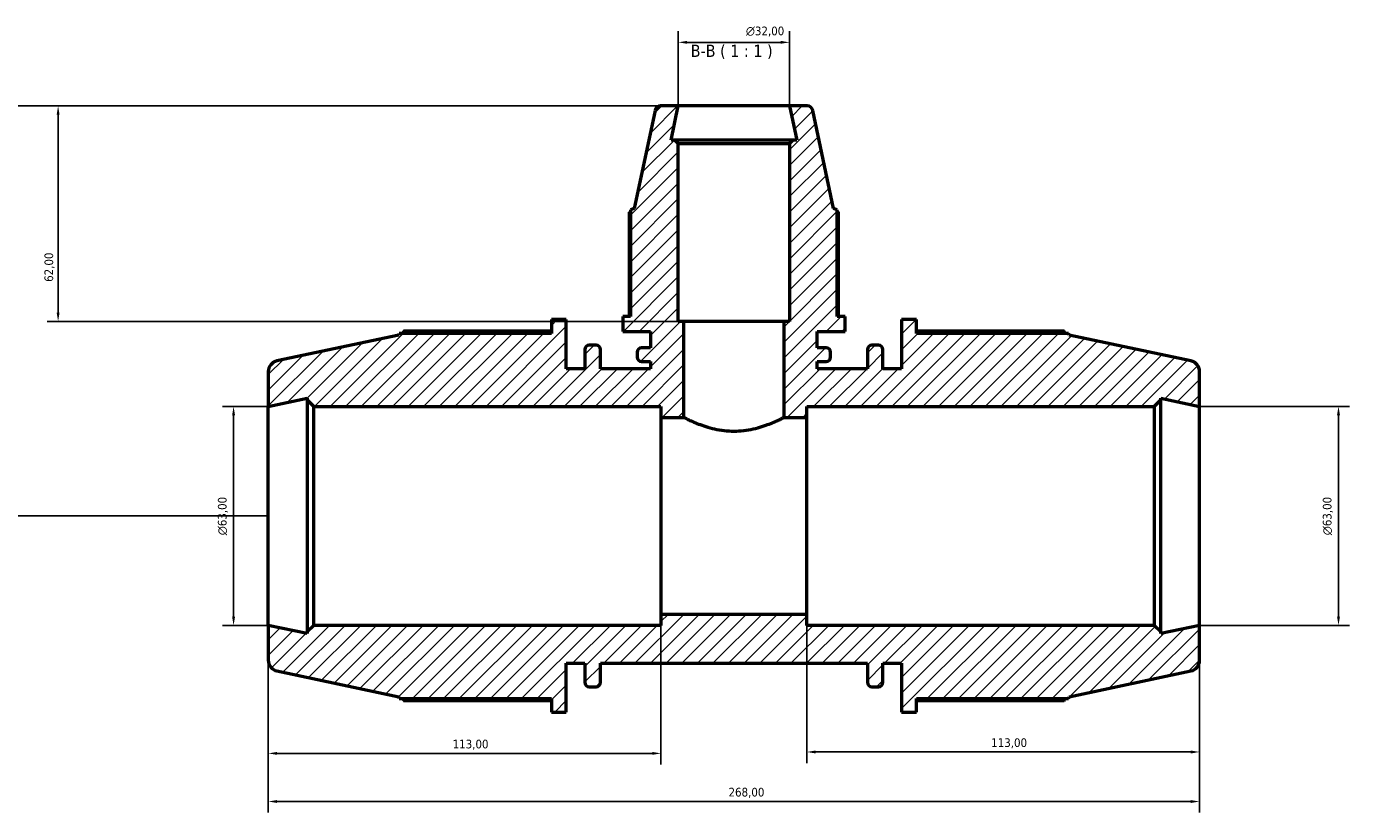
# Model space of a CAD drawing. Header units: millimetres. Extents: x 0 to 1041, y -3 to 942.
# Tile 6 of 8: x 238 to 619, y 716 to 942. Entities that reach past the tile are written whole.
import ezdxf

# ---------------------------------------------------------------- set-up
doc = ezdxf.new("R2010")
doc.units = ezdxf.units.MM
for name, color, linetype, lineweight in [('Dimension (ISO)', 7, 'Continuous', 25), ('Hatch (ISO)', 7, 'Continuous', 18), ('Symbol (ISO)', 7, 'Continuous', 25), ('Visible (ISO)', 7, 'Continuous', 50)]:
    doc.layers.add(name, color=color, linetype=linetype, lineweight=lineweight)
doc.styles.add('Label Text (ISO)', font='tahoma.ttf')
doc.styles.add('Note Text (ISO)', font='tahoma.ttf')
doc.dimstyles.new('Default (ISO)', dxfattribs={"dimtxt": 2.5, "dimasz": 2.5, "dimexe": 3.175, "dimexo": 0, "dimgap": 0.762, "dimtad": 1, "dimrnd": 1e-08, "dimzin": 0, "dimtxsty": 'Note Text (ISO)', "dimcen": 0.09, "dimdle": 10, "dimclrd": 256, "dimclre": 256, "dimclrt": 232, "dimazin": 0, "dimtfac": 1.40208, "dimtmove": 0, "dimatfit": 3, "dimfxl": 1, "dimtolj": 1, "dimtzin": 0, "dimlwd": -1, "dimlwe": -1, "dimarcsym": 0})

# ---------------------------------------------------------------- blocks, each defined once
blk = doc.blocks.new('*D7')
at = {"layer": 'Defpoints', "color": 0, "transparency": 16777216}
for p in [(457.53, 937.49), (425.53, 919.17), (457.53, 919.17)]:
    blk.add_point(p, dxfattribs=at)
at = {"layer": 'Dimension (ISO)', "transparency": 16777216}
for p, q in [((425.53, 919.17), (425.53, 940.67)), ((457.53, 919.17), (457.53, 940.67)), ((428.03, 937.49), (455.03, 937.49))]:
    blk.add_line(p, q, dxfattribs=at)
for points in [[(428.03, 937.91), (428.03, 937.08), (425.53, 937.49)], [(455.03, 937.91), (455.03, 937.08), (457.53, 937.49)]]:
    blk.add_solid(points, dxfattribs=at)
at = {"layer": 'Dimension (ISO)', "color": 232, "true_color": 0xca0064, "transparency": 16777216, "insert": (444.98, 942.02), "char_height": 2.5, "attachment_point": 1, "style": 'Note Text (ISO)'}
blk.add_mtext('\\A1;\\fAIGDT|b0|i0;\\H2.5000;\\ln\\fTahoma|b0|i0;\\H2.5000;32,00', dxfattribs=at)
blk = doc.blocks.new('*D8')
at = {"layer": 'Defpoints', "color": 0, "transparency": 16777216}
for p in [(575.53, 832.67), (575.53, 769.67), (615.53, 769.67)]:
    blk.add_point(p, dxfattribs=at)
at = {"layer": 'Dimension (ISO)', "transparency": 16777216}
for p, q in [((575.53, 832.67), (618.71, 832.67)), ((615.53, 830.17), (615.53, 772.17)), ((575.53, 769.67), (618.71, 769.67))]:
    blk.add_line(p, q, dxfattribs=at)
for points in [[(615.11, 830.17), (615.95, 830.17), (615.53, 832.67)], [(615.11, 772.17), (615.95, 772.17), (615.53, 769.67)]]:
    blk.add_solid(points, dxfattribs=at)
at = {"layer": 'Dimension (ISO)', "color": 232, "true_color": 0xca0064, "transparency": 16777216, "insert": (611.01, 795.62), "char_height": 2.5, "attachment_point": 1, "rotation": 90, "style": 'Note Text (ISO)'}
blk.add_mtext('\\A1;\\fAIGDT|b0|i0;\\H2.5000;\\ln\\fTahoma|b0|i0;\\H2.5000;63,00', dxfattribs=at)
blk = doc.blocks.new('*D9')
at = {"layer": 'Defpoints', "color": 0, "transparency": 16777216}
for p in [(462.53, 772.82), (575.53, 769.67), (462.53, 733.22)]:
    blk.add_point(p, dxfattribs=at)
at = {"layer": 'Dimension (ISO)', "transparency": 16777216}
for p, q in [((462.53, 772.82), (462.53, 730.05)), ((575.53, 769.67), (575.53, 730.05)), ((573.03, 733.22), (465.03, 733.22))]:
    blk.add_line(p, q, dxfattribs=at)
for points in [[(465.03, 733.64), (465.03, 732.8), (462.53, 733.22)], [(573.03, 733.64), (573.03, 732.8), (575.53, 733.22)]]:
    blk.add_solid(points, dxfattribs=at)
at = {"layer": 'Dimension (ISO)', "color": 232, "true_color": 0xca0064, "transparency": 16777216, "insert": (515.58, 737.16), "char_height": 2.5, "attachment_point": 1, "style": 'Note Text (ISO)'}
blk.add_mtext('\\A1;113,00', dxfattribs=at)
blk = doc.blocks.new('*D10')
at = {"layer": 'Defpoints', "color": 0, "transparency": 16777216}
for p in [(307.53, 769.67), (420.53, 772.82), (307.53, 732.82)]:
    blk.add_point(p, dxfattribs=at)
at = {"layer": 'Dimension (ISO)', "transparency": 16777216}
for p, q in [((307.53, 769.67), (307.53, 729.65)), ((420.53, 772.82), (420.53, 729.65)), ((418.03, 732.82), (310.03, 732.82))]:
    blk.add_line(p, q, dxfattribs=at)
for points in [[(310.03, 733.24), (310.03, 732.4), (307.53, 732.82)], [(418.03, 733.24), (418.03, 732.4), (420.53, 732.82)]]:
    blk.add_solid(points, dxfattribs=at)
at = {"layer": 'Dimension (ISO)', "color": 232, "true_color": 0xca0064, "transparency": 16777216, "insert": (360.58, 736.76), "char_height": 2.5, "attachment_point": 1, "style": 'Note Text (ISO)'}
blk.add_mtext('\\A1;113,00', dxfattribs=at)
blk = doc.blocks.new('*D11')
at = {"layer": 'Defpoints', "color": 0, "transparency": 16777216}
for p in [(307.53, 769.67), (575.53, 769.67), (575.53, 718.97)]:
    blk.add_point(p, dxfattribs=at)
at = {"layer": 'Dimension (ISO)', "transparency": 16777216}
for p, q in [((307.53, 769.67), (307.53, 715.79)), ((575.53, 769.67), (575.53, 715.79)), ((310.03, 718.97), (573.03, 718.97))]:
    blk.add_line(p, q, dxfattribs=at)
for points in [[(310.03, 719.38), (310.03, 718.55), (307.53, 718.97)], [(573.03, 719.38), (573.03, 718.55), (575.53, 718.97)]]:
    blk.add_solid(points, dxfattribs=at)
at = {"layer": 'Dimension (ISO)', "color": 232, "true_color": 0xca0064, "transparency": 16777216, "insert": (439.98, 722.91), "char_height": 2.5, "attachment_point": 1, "style": 'Note Text (ISO)'}
blk.add_mtext('\\A1;268,00', dxfattribs=at)
blk = doc.blocks.new('*D12')
at = {"layer": 'Defpoints', "color": 0, "transparency": 16777216}
for p in [(307.53, 832.67), (297.53, 769.67), (307.53, 769.67)]:
    blk.add_point(p, dxfattribs=at)
at = {"layer": 'Dimension (ISO)', "transparency": 16777216}
for p, q in [((307.53, 832.67), (294.36, 832.67)), ((297.53, 830.17), (297.53, 772.17)), ((307.53, 769.67), (294.36, 769.67))]:
    blk.add_line(p, q, dxfattribs=at)
for points in [[(297.11, 830.17), (297.95, 830.17), (297.53, 832.67)], [(297.11, 772.17), (297.95, 772.17), (297.53, 769.67)]]:
    blk.add_solid(points, dxfattribs=at)
at = {"layer": 'Dimension (ISO)', "color": 232, "true_color": 0xca0064, "transparency": 16777216, "insert": (293.01, 795.62), "char_height": 2.5, "attachment_point": 1, "rotation": 90, "style": 'Note Text (ISO)'}
blk.add_mtext('\\A1;\\fAIGDT|b0|i0;\\H2.5000;\\ln\\fTahoma|b0|i0;\\H2.5000;63,00', dxfattribs=at)
blk = doc.blocks.new('*D13')
at = {"layer": 'Defpoints', "color": 0, "transparency": 16777216}
for p in [(425.53, 919.17), (247.03, 857.17), (427.13, 857.17)]:
    blk.add_point(p, dxfattribs=at)
at = {"layer": 'Dimension (ISO)', "transparency": 16777216}
for p, q in [((425.53, 919.17), (243.86, 919.17)), ((247.03, 916.67), (247.03, 859.67)), ((427.13, 857.17), (243.86, 857.17))]:
    blk.add_line(p, q, dxfattribs=at)
for points in [[(246.61, 916.67), (247.45, 916.67), (247.03, 919.17)], [(246.61, 859.67), (247.45, 859.67), (247.03, 857.17)]]:
    blk.add_solid(points, dxfattribs=at)
at = {"layer": 'Dimension (ISO)', "color": 232, "true_color": 0xca0064, "transparency": 16777216, "insert": (243.1, 868.54), "char_height": 2.5, "attachment_point": 1, "rotation": 90, "style": 'Note Text (ISO)'}
blk.add_mtext('\\A1;62,00', dxfattribs=at)
blk = doc.blocks.new('*D14')
at = {"layer": 'Defpoints', "color": 0, "transparency": 16777216}
for p in [(425.53, 919.17), (228.03, 801.17), (307.53, 801.17)]:
    blk.add_point(p, dxfattribs=at)
at = {"layer": 'Dimension (ISO)', "transparency": 16777216}
for p, q in [((425.53, 919.17), (224.86, 919.17)), ((228.03, 916.67), (228.03, 803.67)), ((307.53, 801.17), (224.86, 801.17))]:
    blk.add_line(p, q, dxfattribs=at)
for points in [[(227.61, 916.67), (228.45, 916.67), (228.03, 919.17)], [(227.61, 803.67), (228.45, 803.67), (228.03, 801.17)]]:
    blk.add_solid(points, dxfattribs=at)
at = {"layer": 'Dimension (ISO)', "color": 232, "true_color": 0xca0064, "transparency": 16777216, "insert": (224.09, 848.22), "char_height": 2.5, "attachment_point": 1, "rotation": 90, "style": 'Note Text (ISO)'}
blk.add_mtext('\\A1;118,00', dxfattribs=at)

msp = doc.modelspace()

# ---------------------------------------------------------------- hatches: boundary and pattern name
at = {"layer": 'Hatch (ISO)'}
h = msp.add_hatch(dxfattribs=at)
h.set_pattern_fill('ANSI31', color=256, scale=25.4, style=0)
h.set_pattern_definition([(45, (0, 0), (-2.245064, 2.245064), [])])
edge = h.paths.add_edge_path()
edge.add_ellipse((572.381, 759.622), major_axis=(0.655, -3.081), ratio=1, start_angle=0, end_angle=78)
edge.add_line((575.531, 759.622), (575.531, 769.671))
edge.add_line((575.531, 769.671), (564.365, 767.298))
edge.add_line((564.365, 767.298), (564.365, 767.781))
edge.add_line((564.365, 767.781), (562.475, 769.671))
edge.add_line((562.475, 769.671), (462.531, 769.671))
edge.add_line((462.531, 769.671), (462.531, 772.821))
edge.add_line((462.531, 772.821), (420.531, 772.821))
edge.add_line((420.531, 772.821), (420.531, 769.671))
edge.add_line((420.531, 769.671), (320.588, 769.671))
edge.add_line((320.588, 769.671), (318.698, 767.781))
edge.add_line((318.698, 767.781), (318.698, 767.298))
edge.add_line((318.698, 767.298), (307.531, 769.671))
edge.add_line((307.531, 769.671), (307.531, 759.622))
edge.add_ellipse((310.681, 759.622), major_axis=(-3.15, 0), ratio=1, start_angle=0, end_angle=78)
edge.add_line((310.026, 756.541), (345.051, 749.096))
edge.add_line((345.051, 749.096), (345.204, 748.626))
edge.add_line((345.204, 748.626), (389.025, 748.626))
edge.add_line((389.025, 748.626), (389.025, 744.671))
edge.add_line((389.025, 744.671), (393.291, 744.671))
edge.add_line((393.291, 744.671), (393.291, 758.796))
edge.add_line((393.291, 758.796), (398.651, 758.796))
edge.add_line((398.651, 758.796), (398.651, 753.276))
edge.add_ellipse((399.911, 753.276), major_axis=(-1.26, 0), ratio=1, start_angle=0, end_angle=90)
edge.add_line((399.911, 752.016), (401.858, 752.016))
edge.add_ellipse((401.858, 753.276), major_axis=(0, -1.26), ratio=1, start_angle=0, end_angle=90)
edge.add_line((403.118, 753.276), (403.118, 758.796))
edge.add_line((403.118, 758.796), (479.945, 758.796))
edge.add_line((479.945, 758.796), (479.945, 753.276))
edge.add_ellipse((481.205, 753.276), major_axis=(-1.26, 0), ratio=1, start_angle=0, end_angle=90)
edge.add_line((481.205, 752.016), (483.151, 752.016))
edge.add_ellipse((483.151, 753.276), major_axis=(0, -1.26), ratio=1, start_angle=0, end_angle=90)
edge.add_line((484.411, 753.276), (484.411, 758.796))
edge.add_line((484.411, 758.796), (489.771, 758.796))
edge.add_line((489.771, 758.796), (489.771, 744.671))
edge.add_line((489.771, 744.671), (494.038, 744.671))
edge.add_line((494.038, 744.671), (494.038, 748.626))
edge.add_line((494.038, 748.626), (537.859, 748.626))
edge.add_line((537.859, 748.626), (538.011, 749.096))
edge.add_line((538.011, 749.096), (573.036, 756.541))
edge = h.paths.add_edge_path()
edge.add_line((458.491, 909.338), (457.531, 908.378))
edge.add_line((457.531, 908.378), (457.531, 857.171))
edge.add_line((457.531, 857.171), (455.931, 857.171))
edge.add_line((455.931, 857.171), (455.931, 829.521))
edge.add_line((455.931, 829.521), (462.531, 829.521))
edge.add_line((462.531, 829.521), (462.531, 832.671))
edge.add_line((462.531, 832.671), (562.475, 832.671))
edge.add_line((562.475, 832.671), (564.365, 834.561))
edge.add_line((564.365, 834.561), (564.365, 835.045))
edge.add_line((564.365, 835.045), (575.531, 832.671))
edge.add_line((575.531, 832.671), (575.531, 842.721))
edge.add_ellipse((572.381, 842.721), major_axis=(3.15, 0), ratio=1, start_angle=0, end_angle=78)
edge.add_line((573.036, 845.802), (538.011, 853.247))
edge.add_line((538.011, 853.247), (537.859, 853.716))
edge.add_line((537.859, 853.716), (494.038, 853.716))
edge.add_line((494.038, 853.716), (494.038, 857.671))
edge.add_line((494.038, 857.671), (489.771, 857.671))
edge.add_line((489.771, 857.671), (489.771, 843.546))
edge.add_line((489.771, 843.546), (484.411, 843.546))
edge.add_line((484.411, 843.546), (484.411, 849.066))
edge.add_ellipse((483.151, 849.066), major_axis=(1.26, 0), ratio=1, start_angle=0, end_angle=90)
edge.add_line((483.151, 850.326), (481.205, 850.326))
edge.add_ellipse((481.205, 849.066), major_axis=(0, 1.26), ratio=1, start_angle=0, end_angle=90)
edge.add_line((479.945, 849.066), (479.945, 843.546))
edge.add_line((479.945, 843.546), (465.531, 843.546))
edge.add_line((465.531, 843.546), (465.531, 845.618))
edge.add_line((465.531, 845.618), (468.111, 845.618))
edge.add_ellipse((468.111, 846.878), major_axis=(0, -1.26), ratio=1, start_angle=0, end_angle=90)
edge.add_line((469.371, 846.878), (469.371, 848.291))
edge.add_ellipse((468.111, 848.291), major_axis=(1.26, 0), ratio=1, start_angle=0, end_angle=90)
edge.add_line((468.111, 849.551), (465.531, 849.551))
edge.add_line((465.531, 849.551), (465.531, 854.271))
edge.add_line((465.531, 854.271), (473.531, 854.271))
edge.add_line((473.531, 854.271), (473.531, 858.538))
edge.add_line((473.531, 858.538), (471.291, 858.538))
edge.add_line((471.291, 858.538), (471.291, 889.317))
edge.add_line((471.291, 889.317), (470.202, 889.671))
edge.add_line((470.202, 889.671), (464.201, 917.904))
edge.add_ellipse((462.636, 917.571), major_axis=(1.565, 0.333), ratio=1, start_angle=0, end_angle=78)
edge.add_line((462.636, 919.171), (457.531, 919.171))
edge.add_line((457.531, 919.171), (459.621, 909.338))
edge.add_line((459.621, 909.338), (458.491, 909.338))
edge = h.paths.add_edge_path()
edge.add_line((425.531, 908.378), (424.571, 909.338))
edge.add_line((424.571, 909.338), (423.441, 909.338))
edge.add_line((423.441, 909.338), (425.531, 919.171))
edge.add_line((425.531, 919.171), (420.427, 919.171))
edge.add_ellipse((420.427, 917.571), major_axis=(0, 1.6), ratio=1, start_angle=0, end_angle=78)
edge.add_line((418.862, 917.904), (412.861, 889.671))
edge.add_line((412.861, 889.671), (411.771, 889.317))
edge.add_line((411.771, 889.317), (411.771, 858.538))
edge.add_line((411.771, 858.538), (409.531, 858.538))
edge.add_line((409.531, 858.538), (409.531, 854.271))
edge.add_line((409.531, 854.271), (417.531, 854.271))
edge.add_line((417.531, 854.271), (417.531, 849.551))
edge.add_line((417.531, 849.551), (414.951, 849.551))
edge.add_ellipse((414.951, 848.291), major_axis=(0, 1.26), ratio=1, start_angle=0, end_angle=90)
edge.add_line((413.691, 848.291), (413.691, 846.878))
edge.add_ellipse((414.951, 846.878), major_axis=(-1.26, 0), ratio=1, start_angle=0, end_angle=90)
edge.add_line((414.951, 845.618), (417.531, 845.618))
edge.add_line((417.531, 845.618), (417.531, 843.546))
edge.add_line((417.531, 843.546), (403.118, 843.546))
edge.add_line((403.118, 843.546), (403.118, 849.066))
edge.add_ellipse((401.858, 849.066), major_axis=(1.26, 0), ratio=1, start_angle=0, end_angle=90)
edge.add_line((401.858, 850.326), (399.911, 850.326))
edge.add_ellipse((399.911, 849.066), major_axis=(0, 1.26), ratio=1, start_angle=0, end_angle=90)
edge.add_line((398.651, 849.066), (398.651, 843.546))
edge.add_line((398.651, 843.546), (393.291, 843.546))
edge.add_line((393.291, 843.546), (393.291, 857.671))
edge.add_line((393.291, 857.671), (389.025, 857.671))
edge.add_line((389.025, 857.671), (389.025, 853.716))
edge.add_line((389.025, 853.716), (345.204, 853.716))
edge.add_line((345.204, 853.716), (345.051, 853.247))
edge.add_line((345.051, 853.247), (310.026, 845.802))
edge.add_ellipse((310.681, 842.721), major_axis=(-0.655, 3.081), ratio=1, start_angle=0, end_angle=78)
edge.add_line((307.531, 842.721), (307.531, 832.671))
edge.add_line((307.531, 832.671), (318.698, 835.045))
edge.add_line((318.698, 835.045), (318.698, 834.561))
edge.add_line((318.698, 834.561), (320.588, 832.671))
edge.add_line((320.588, 832.671), (420.531, 832.671))
edge.add_line((420.531, 832.671), (420.531, 829.521))
edge.add_line((420.531, 829.521), (427.131, 829.521))
edge.add_line((427.131, 829.521), (427.131, 857.171))
edge.add_line((427.131, 857.171), (425.531, 857.171))
edge.add_line((425.531, 857.171), (425.531, 908.378))

# ---------------------------------------------------------------- linework, layer by layer
at = {"layer": 'Visible (ISO)'}
for p, q in [((418.862, 917.904), (412.861, 889.671)), ((425.531, 919.171), (420.427, 919.171)), ((423.441, 909.338), (425.531, 919.171)), ((457.531, 919.171), (425.531, 919.171)), ((462.636, 919.171), (457.531, 919.171)), ((457.531, 919.171), (459.621, 909.338)), ((470.202, 889.671), (464.201, 917.904)), ((424.571, 909.338), (423.441, 909.338)), ((425.531, 908.378), (424.571, 909.338)), ((458.491, 909.338), (424.571, 909.338)), ((425.531, 857.171), (425.531, 908.378)), ((425.531, 908.378), (457.531, 908.378)), ((458.491, 909.338), (457.531, 908.378)), ((457.531, 908.378), (457.531, 857.171)), ((459.621, 909.338), (458.491, 909.338)), ((411.422, 888.59), (411.422, 858.538)), ((412.861, 889.671), (411.771, 889.317)), ((411.771, 889.317), (411.771, 858.538)), ((471.291, 889.317), (470.202, 889.671)), ((471.291, 858.538), (471.291, 889.317)), ((471.641, 858.538), (471.641, 888.59)), ((393.291, 857.671), (389.025, 857.671)), ((389.025, 857.671), (389.025, 853.716)), ((393.291, 843.546), (393.291, 857.671)), ((411.771, 858.538), (409.531, 858.538)), ((409.531, 858.538), (409.531, 854.271)), ((427.131, 857.171), (425.531, 857.171)), ((427.131, 829.521), (427.131, 857.171)), ((455.931, 857.171), (427.131, 857.171)), ((457.531, 857.171), (455.931, 857.171)), ((455.931, 857.171), (455.931, 829.521)), ((473.531, 858.538), (471.291, 858.538)), ((473.531, 854.271), (473.531, 858.538)), ((494.038, 857.671), (489.771, 857.671)), ((489.771, 857.671), (489.771, 843.546)), ((494.038, 853.716), (494.038, 857.671)), ((345.051, 853.247), (310.026, 845.802)), ((345.204, 853.716), (345.051, 853.247)), ((389.025, 853.716), (345.204, 853.716)), ((389.025, 854.334), (346.489, 854.334)), ((409.531, 854.271), (417.531, 854.271)), ((417.531, 854.271), (417.531, 849.551)), ((465.531, 849.551), (465.531, 854.271)), ((465.531, 854.271), (473.531, 854.271)), ((536.573, 854.334), (494.038, 854.334)), ((537.859, 853.716), (494.038, 853.716)), ((538.011, 853.247), (537.859, 853.716)), ((573.036, 845.802), (538.011, 853.247)), ((401.858, 850.326), (399.911, 850.326)), ((417.531, 849.551), (414.951, 849.551)), ((468.111, 849.551), (465.531, 849.551)), ((483.151, 850.326), (481.205, 850.326)), ((398.651, 849.066), (398.651, 843.546)), ((403.118, 843.546), (403.118, 849.066)), ((413.691, 848.291), (413.691, 846.878)), ((414.951, 845.618), (417.531, 845.618)), ((417.531, 845.618), (417.531, 843.546)), ((465.531, 843.546), (465.531, 845.618)), ((465.531, 845.618), (468.111, 845.618)), ((469.371, 846.878), (469.371, 848.291)), ((479.945, 849.066), (479.945, 843.546)), ((484.411, 843.546), (484.411, 849.066)), ((307.531, 842.721), (307.531, 832.671)), ((398.651, 843.546), (393.291, 843.546)), ((417.531, 843.546), (403.118, 843.546)), ((479.945, 843.546), (465.531, 843.546)), ((489.771, 843.546), (484.411, 843.546)), ((575.531, 832.671), (575.531, 842.721)), ((307.531, 832.671), (318.698, 835.045)), ((318.698, 835.045), (318.698, 834.561)), ((318.698, 834.561), (320.588, 832.671)), ((318.698, 834.561), (318.698, 767.781)), ((562.475, 832.671), (564.365, 834.561)), ((564.365, 834.561), (564.365, 835.045)), ((564.365, 835.045), (575.531, 832.671)), ((564.365, 767.781), (564.365, 834.561)), ((307.531, 769.671), (307.531, 832.671)), ((320.588, 832.671), (420.531, 832.671)), ((320.588, 769.671), (320.588, 832.671)), ((420.531, 832.671), (420.531, 829.521)), ((462.531, 829.521), (462.531, 832.671)), ((462.531, 832.671), (562.475, 832.671)), ((562.475, 832.671), (562.475, 769.671)), ((575.531, 769.671), (575.531, 832.671)), ((420.531, 829.521), (427.131, 829.521)), ((420.531, 829.521), (420.531, 772.821)), ((455.931, 829.521), (462.531, 829.521)), ((462.531, 772.821), (462.531, 829.521)), ((318.698, 767.298), (307.531, 769.671)), ((307.531, 769.671), (307.531, 759.622)), ((320.588, 769.671), (318.698, 767.781)), ((420.531, 769.671), (320.588, 769.671)), ((462.531, 772.821), (420.531, 772.821)), ((420.531, 772.821), (420.531, 769.671)), ((462.531, 769.671), (462.531, 772.821)), ((562.475, 769.671), (462.531, 769.671)), ((564.365, 767.781), (562.475, 769.671)), ((575.531, 769.671), (564.365, 767.298)), ((575.531, 759.622), (575.531, 769.671)), ((318.698, 767.781), (318.698, 767.298)), ((564.365, 767.298), (564.365, 767.781)), ((393.291, 744.671), (393.291, 758.796)), ((393.291, 758.796), (398.651, 758.796)), ((398.651, 758.796), (398.651, 753.276)), ((403.118, 753.276), (403.118, 758.796)), ((403.118, 758.796), (479.945, 758.796)), ((479.945, 758.796), (479.945, 753.276)), ((484.411, 753.276), (484.411, 758.796)), ((484.411, 758.796), (489.771, 758.796)), ((489.771, 758.796), (489.771, 744.671)), ((310.026, 756.541), (345.051, 749.096)), ((538.011, 749.096), (573.036, 756.541)), ((399.911, 752.016), (401.858, 752.016)), ((481.205, 752.016), (483.151, 752.016)), ((345.051, 749.096), (345.204, 748.626)), ((345.204, 748.626), (389.025, 748.626)), ((346.489, 748.009), (389.025, 748.009)), ((389.025, 748.626), (389.025, 744.671)), ((494.038, 744.671), (494.038, 748.626)), ((494.038, 748.626), (537.859, 748.626)), ((494.038, 748.009), (536.573, 748.009)), ((537.859, 748.626), (538.011, 749.096)), ((389.025, 744.671), (393.291, 744.671)), ((489.771, 744.671), (494.038, 744.671))]:
    msp.add_line(p, q, dxfattribs=at)
for centre, radius, start, end in [((420.427, 917.571), 1.6, 90, 168), ((462.636, 917.571), 1.6, 12, 90), ((399.911, 849.066), 1.26, 90, 180), ((401.858, 849.066), 1.26, 0, 90), ((414.951, 848.291), 1.26, 90, 180), ((468.111, 848.291), 1.26, 0, 90), ((481.205, 849.066), 1.26, 90, 180), ((483.151, 849.066), 1.26, 0, 90), ((310.681, 842.721), 3.15, 102, 180), ((414.951, 846.878), 1.26, 180, 270), ((468.111, 846.878), 1.26, 270, 0), ((572.381, 842.721), 3.15, 0, 78), ((310.681, 759.622), 3.15, 180, 258), ((572.381, 759.622), 3.15, 282, 0), ((399.911, 753.276), 1.26, 180, 270), ((401.858, 753.276), 1.26, 270, 0), ((481.205, 753.276), 1.26, 180, 270), ((483.151, 753.276), 1.26, 270, 0)]:
    msp.add_arc(centre, radius, start, end, dxfattribs=at)
for points, weights in [([(411.771, 888.771), (411.598, 888.682), (411.422, 888.59)], [1.00082458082, 1.00048632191, 1]), ([(471.641, 888.59), (471.465, 888.682), (471.291, 888.771)], [1, 1.00048632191, 1.00082458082]), ([(346.489, 854.334), (346.326, 854.022), (346.169, 853.716)], [1, 1.00035505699, 1.00056197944]), ([(536.893, 853.716), (536.736, 854.022), (536.573, 854.334)], [1.00056197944, 1.00035505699, 1]), ([(346.169, 748.626), (346.326, 748.32), (346.489, 748.009)], [1.00056197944, 1.00035505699, 1]), ([(536.573, 748.009), (536.736, 748.32), (536.893, 748.626)], [1, 1.00035505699, 1.00056197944])]:
    msp.add_rational_spline(points, weights, degree=2, dxfattribs=at)
msp.add_open_spline([(427.131, 829.521), (427.131, 829.521), (427.221, 829.475), (427.594, 829.289), (427.877, 829.148), (428.987, 828.618), (430.091, 828.114), (432.611, 827.144), (434.206, 826.609), (436.857, 826.02), (437.783, 825.86), (439.658, 825.646), (440.607, 825.592), (442.456, 825.592), (443.405, 825.646), (445.28, 825.86), (446.206, 826.02), (448.856, 826.609), (450.452, 827.144), (452.972, 828.114), (454.075, 828.618), (455.186, 829.148), (455.468, 829.289), (455.841, 829.475), (455.931, 829.521), (455.931, 829.521)], degree=3, knots=[2.2157356, 2.2157356, 2.2157356, 2.2157356, 2.4922962, 2.4922962, 2.7688568, 2.7688568, 3.321978, 3.321978, 3.8767246, 3.8767246, 4.154098, 4.154098, 4.4314713, 4.4314713, 4.7088446, 4.7088446, 4.9862179, 4.9862179, 5.5409645, 5.5409645, 6.0940857, 6.0940857, 6.3706463, 6.3706463, 6.6472069, 6.6472069, 6.6472069, 6.6472069], dxfattribs=at)

# ---------------------------------------------------------------- texts
at = {"layer": 'Symbol (ISO)', "insert": (429.092, 932.671), "char_height": 3.5, "attachment_point": 7, "style": 'Label Text (ISO)'}
msp.add_mtext('B-B ( 1 : 1 )', dxfattribs=at)

# ---------------------------------------------------------------- dimensions: what is measured, and where the dimension line sits
at = {"layer": 'Dimension (ISO)'}
for base, p1, p2, angle, picture, middle in [((457.531, 937.495), (425.531, 919.171), (457.531, 919.171), 180, '*D7', (450.531, 937.495)), ((297.531, 769.671), (307.531, 832.671), (307.531, 769.671), 90, '*D12', (297.531, 801.171)), ((615.531, 769.671), (575.531, 832.671), (575.531, 769.671), 90, '*D8', (615.531, 801.171))]:
    dim = msp.add_linear_dim(base=base, p1=p1, p2=p2, angle=angle, text='\\fAIGDT|b0|i0;\\H2.5000;\\ln\\fTahoma|b0|i0;\\H2.5000;<>', dimstyle='Default (ISO)', override={"dimdec": 2, "dimtp": 0, "dimtm": 0, "dimtdec": 2, "dimtofl": 0, "dimatfit": 1}, dxfattribs=at)
    dim.commit()
    dim.dimension.update_dxf_attribs({"geometry": picture, "text_midpoint": middle, "dimtype": 160})
for base, p1, p2, angle, picture, middle in [((228.031, 801.171), (425.531, 919.171), (307.531, 801.171), 90, '*D14', (228.031, 853.171)), ((247.031, 857.171), (425.531, 919.171), (427.131, 857.171), 270, '*D13', (247.031, 872.671)), ((575.531, 718.966), (307.531, 769.671), (575.531, 769.671), 180, '*D11', (445.031, 718.966)), ((462.531, 733.22), (575.531, 769.671), (462.531, 772.821), 180, '*D9', (520.531, 733.22))]:
    dim = msp.add_linear_dim(base=base, p1=p1, p2=p2, angle=angle, dimstyle='Default (ISO)', override={"dimdec": 2, "dimtp": 0, "dimtm": 0, "dimtdec": 2, "dimtofl": 0, "dimatfit": 1}, dxfattribs=at)
    dim.commit()
    dim.dimension.update_dxf_attribs({"geometry": picture, "text_midpoint": middle, "dimtype": 160})
dim = msp.add_linear_dim(base=(307.531, 732.821), p1=(420.531, 772.821), p2=(307.531, 769.671), dimstyle='Default (ISO)', override={"dimdec": 2, "dimtp": 0, "dimtm": 0, "dimtdec": 2, "dimtofl": 0, "dimatfit": 1}, dxfattribs=at)
dim.commit()
dim.dimension.update_dxf_attribs({"geometry": '*D10', "text_midpoint": (365.531, 732.821), "dimtype": 160})

doc.saveas('drawing.dxf')
